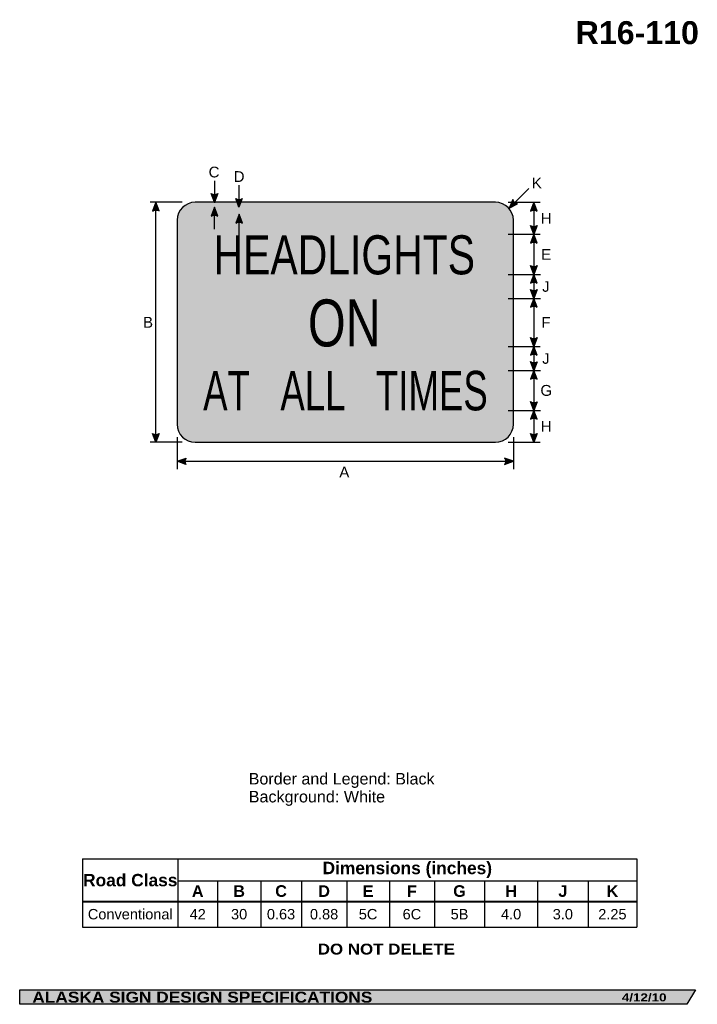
# Model space of a CAD drawing. Header units: feet. Extents: x 7 to 92, y 0 to 123.
import ezdxf
from ezdxf.enums import TextEntityAlignment as Align

# ---------------------------------------------------------------- set-up
doc = ezdxf.new("R2010")
doc.units = ezdxf.units.FT
doc.header["$MEASUREMENT"] = 0
doc.layers.add('Sign', color=7, linetype='Continuous')
doc.styles.add('ARIAL', font='arial.ttf')
doc.styles.add('ARIAL B', font='arialbd.ttf')
doc.styles.add('ARIAL BLACK B', font='ariblk.ttf')
doc.styles.add('ARIAL BLACK BI', font='ariblk.ttf')
doc.styles.add('FHWA SERIES B2000EX', font='txt')
doc.styles.add('FHWA SERIES C2000EX', font='txt')

# ---------------------------------------------------------------- blocks, each defined once
blk = doc.blocks.new('*T2')
at = {"color": 0, "linetype": 'ByBlock', "lineweight": -2, "transparency": 16777216}
for p, q in [((0, 0), (69.23577436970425, 0)), ((0, 0), (0, -8.510311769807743)), ((11.9071627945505, 0), (11.9071627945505, -5.29593485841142)), ((69.23577436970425, 0), (69.23577436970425, -8.510311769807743)), ((11.9071627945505, -2.726913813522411), (69.23577436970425, -2.726913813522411)), ((16.85422311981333, -2.726913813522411), (16.85422311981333, -5.29593485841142)), ((22.25542744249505, -2.726913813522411), (22.25542744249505, -5.29593485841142)), ((27.33004850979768, -2.726913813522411), (27.33004850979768, -5.29593485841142)), ((33.01336038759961, -2.726913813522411), (33.01336038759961, -5.29593485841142)), ((38.32618790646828, -2.726913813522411), (38.32618790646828, -5.29593485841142)), ((43.96297560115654, -2.726913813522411), (43.96297560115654, -5.29593485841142)), ((50.22368657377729, -2.726913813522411), (50.22368657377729, -5.29593485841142)), ((56.85377384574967, -2.726913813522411), (56.85377384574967, -5.29593485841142)), ((63.15454570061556, -2.726913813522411), (63.15454570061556, -5.29593485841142)), ((0, -5.29593485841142), (69.23577436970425, -5.29593485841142)), ((0, -5.340934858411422), (69.23577436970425, -5.340934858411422)), ((11.9071627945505, -5.340934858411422), (11.9071627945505, -8.510311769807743)), ((16.85422311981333, -5.340934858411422), (16.85422311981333, -8.510311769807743)), ((22.25542744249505, -5.340934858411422), (22.25542744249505, -8.510311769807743)), ((27.33004850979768, -5.340934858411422), (27.33004850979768, -8.510311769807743)), ((33.01336038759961, -5.340934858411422), (33.01336038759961, -8.510311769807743)), ((38.32618790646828, -5.340934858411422), (38.32618790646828, -8.510311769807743)), ((43.96297560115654, -5.340934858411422), (43.96297560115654, -8.510311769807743)), ((50.22368657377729, -5.340934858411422), (50.22368657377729, -8.510311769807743)), ((56.85377384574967, -5.340934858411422), (56.85377384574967, -8.510311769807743)), ((63.15454570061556, -5.340934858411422), (63.15454570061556, -8.510311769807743)), ((0, -8.510311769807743), (69.23577436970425, -8.510311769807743))]:
    blk.add_line(p, q, dxfattribs=at)
at = {"color": 18, "transparency": 16777216, "attachment_point": 5}
for s, insert, char_height, width, style in [('Dimensions (inches)', (40.57146858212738, -1.363456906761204), 1.55, 57.20861157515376, 'ARIAL B'), ('Road Class', (5.95358139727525, -2.659217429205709), 1.55, 11.7871627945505, 'ARIAL B'), ('A', (14.38069295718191, -4.022674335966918), 1.45, 4.827060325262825, 'ARIAL B'), ('B', (19.55482528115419, -4.022674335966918), 1.45, 5.281204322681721, 'ARIAL B'), ('C', (24.79273797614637, -4.022674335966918), 1.45, 4.954621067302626, 'ARIAL B'), ('D', (30.17170444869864, -4.022674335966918), 1.45, 5.563311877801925, 'ARIAL B'), ('E', (35.66977414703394, -4.022674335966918), 1.45, 5.19282751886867, 'ARIAL B'), ('F', (41.14458175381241, -4.022674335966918), 1.45, 5.516787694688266, 'ARIAL B'), ('G', (47.09333108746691, -4.022674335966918), 1.45, 6.140710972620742, 'ARIAL B'), ('H', (53.53873020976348, -4.022674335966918), 1.45, 6.510087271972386, 'ARIAL B'), ('J', (60.00415977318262, -4.022674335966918), 1.45, 6.180771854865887, 'ARIAL B'), ('K', (66.19516003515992, -4.022674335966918), 1.45, 5.961228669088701, 'ARIAL B'), ('Conventional', (5.95358139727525, -6.914373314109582), 1.3, 11.7871627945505, 'ARIAL'), ('42', (14.38069295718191, -6.914373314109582), 1.3, 4.827060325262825, 'ARIAL'), ('30', (19.55482528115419, -6.914373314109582), 1.3, 5.281204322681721, 'ARIAL'), ('0.63', (24.79273797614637, -6.914373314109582), 1.3, 4.954621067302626, 'ARIAL'), ('0.88', (30.17170444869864, -6.914373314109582), 1.3, 5.563311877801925, 'ARIAL'), ('5C', (35.66977414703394, -6.914373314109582), 1.3, 5.19282751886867, 'ARIAL'), ('6C', (41.14458175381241, -6.914373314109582), 1.3, 5.516787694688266, 'ARIAL'), ('5B', (47.09333108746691, -6.914373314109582), 1.3, 6.140710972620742, 'ARIAL'), ('4.0', (53.53873020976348, -6.914373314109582), 1.3, 6.510087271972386, 'ARIAL'), ('3.0', (60.00415977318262, -6.914373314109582), 1.3, 6.180771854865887, 'ARIAL'), ('2.25', (66.19516003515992, -6.914373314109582), 1.3, 5.961228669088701, 'ARIAL')]:
    blk.add_mtext(s, dxfattribs=dict(at, insert=insert, char_height=char_height, width=width, style=style))

msp = doc.modelspace()

# ---------------------------------------------------------------- hatches: boundary and pattern name
h = msp.add_hatch(color=256)
h.dxf.hatch_style = 1
edge = h.paths.add_edge_path()
edge.add_line((32.14541658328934, 101.6722654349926), (31.73503898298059, 100.5833333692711))
edge.add_line((31.73503898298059, 100.5833333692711), (31.32749583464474, 101.6814813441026))
edge.add_arc((31.74323872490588, 102.2788281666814), 0.7277811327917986, 235.162761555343, 303.5461345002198)
h = msp.add_hatch(color=256)
h.dxf.hatch_style = 1
edge = h.paths.add_edge_path()
edge.add_line((35.20791657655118, 101.0420571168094), (34.79753897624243, 99.95312505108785))
edge.add_line((34.79753897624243, 99.95312505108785), (34.38999582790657, 101.0512730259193))
edge.add_arc((34.80573871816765, 101.6486198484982), 0.7277811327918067, 235.1627615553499, 303.5461345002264)
h = msp.add_hatch(color=256)
h.dxf.hatch_style = 1
edge = h.paths.add_edge_path()
edge.add_line((69.00261425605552, 100.9232024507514), (68.5520832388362, 99.85026041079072))
edge.add_line((68.5520832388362, 99.85026041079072), (69.60296323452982, 100.3676303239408))
edge.add_arc((69.71166612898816, 101.0872476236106), 0.727781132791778, 193.0266678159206, 261.41004076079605, ccw=False)
h = msp.add_hatch(color=256)
h.dxf.hatch_style = 1
edge = h.paths.add_edge_path()
edge.add_line((24.82183596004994, 99.4944013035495), (24.41145835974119, 100.5833333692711))
edge.add_line((24.41145835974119, 100.5833333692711), (24.00391521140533, 99.4851853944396))
edge.add_arc((24.41965810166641, 98.88783857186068), 0.7277811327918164, 56.45386549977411, 124.83723844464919, ccw=False)
h = msp.add_hatch(color=256)
h.dxf.hatch_style = 1
edge = h.paths.add_edge_path()
edge.add_line((32.15059890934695, 98.86418584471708), (31.74022130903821, 99.95311791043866))
edge.add_line((31.74022130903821, 99.95311791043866), (31.33267816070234, 98.85496993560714))
edge.add_arc((31.74842105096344, 98.25762311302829), 0.7277811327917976, 56.4538654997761, 124.837238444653, ccw=False)
h = msp.add_hatch(color=256)
h.dxf.hatch_style = 1
edge = h.paths.add_edge_path()
edge.add_line((72.0431900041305, 99.48789084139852), (71.63281240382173, 100.5768229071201))
edge.add_line((71.63281240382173, 100.5768229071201), (71.22526925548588, 99.47867493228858))
edge.add_arc((71.64101214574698, 98.8813281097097), 0.7277811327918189, 56.45386549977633, 124.83723844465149, ccw=False)
h = msp.add_hatch(color=256)
h.dxf.hatch_style = 1
edge = h.paths.add_edge_path()
edge.add_line((35.21833324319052, 97.9917971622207), (34.80795564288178, 99.08072922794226))
edge.add_line((34.80795564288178, 99.08072922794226), (34.40041249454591, 97.98258125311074))
edge.add_arc((34.81615538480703, 97.3852344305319), 0.7277811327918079, 56.45386549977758, 124.8372384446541, ccw=False)
h = msp.add_hatch(color=256)
h.dxf.hatch_style = 1
edge = h.paths.add_edge_path()
edge.add_line((72.0431900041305, 97.6683591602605), (71.63281240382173, 96.57942709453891))
edge.add_line((71.63281240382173, 96.57942709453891), (71.22526925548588, 97.67757506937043))
edge.add_arc((71.64101214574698, 98.2749218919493), 0.7277811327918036, 235.1627615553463, 303.5461345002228)
h = msp.add_hatch(color=256)
h.dxf.hatch_style = 1
edge = h.paths.add_edge_path()
edge.add_line((72.0431900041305, 95.49049502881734), (71.63281240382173, 96.57942709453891))
edge.add_line((71.63281240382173, 96.57942709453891), (71.22526925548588, 95.48127911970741))
edge.add_arc((71.64101214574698, 94.88393229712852), 0.7277811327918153, 56.45386549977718, 124.837238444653, ccw=False)
h = msp.add_hatch(color=256)
h.dxf.hatch_style = 1
edge = h.paths.add_edge_path()
edge.add_line((72.0431900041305, 92.66445292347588), (71.63281240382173, 91.57552085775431))
edge.add_line((71.63281240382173, 91.57552085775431), (71.22526925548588, 92.6736688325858))
edge.add_arc((71.64101214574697, 93.27101565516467), 0.7277811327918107, 235.1627615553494, 303.5461345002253)
h = msp.add_hatch(color=256)
h.dxf.hatch_style = 1
edge = h.paths.add_edge_path()
edge.add_line((72.0431900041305, 90.4865887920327), (71.63281240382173, 91.57552085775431))
edge.add_line((71.63281240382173, 91.57552085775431), (71.22526925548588, 90.4773728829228))
edge.add_arc((71.64101214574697, 89.88002606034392), 0.7277811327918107, 56.45386549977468, 124.83723844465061, ccw=False)
h = msp.add_hatch(color=256)
h.dxf.hatch_style = 1
edge = h.paths.add_edge_path()
edge.add_line((72.0431900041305, 89.66445293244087), (71.63281240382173, 88.5755208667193))
edge.add_line((71.63281240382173, 88.5755208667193), (71.22526925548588, 89.6736688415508))
edge.add_arc((71.64101214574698, 90.27101566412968), 0.7277811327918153, 235.162761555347, 303.5461345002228)
h = msp.add_hatch(color=256)
h.dxf.hatch_style = 1
edge = h.paths.add_edge_path()
edge.add_line((72.0431900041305, 87.48658880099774), (71.63281240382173, 88.5755208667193))
edge.add_line((71.63281240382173, 88.5755208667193), (71.22526925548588, 87.4773728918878))
edge.add_arc((71.64101214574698, 86.88002606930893), 0.7277811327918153, 56.45386549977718, 124.837238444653, ccw=False)
h = msp.add_hatch(color=256)
h.dxf.hatch_style = 1
edge = h.paths.add_edge_path()
edge.add_line((72.0431900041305, 83.66445295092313), (71.63281240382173, 82.57552088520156))
edge.add_line((71.63281240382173, 82.57552088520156), (71.22526925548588, 83.67366886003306))
edge.add_arc((71.64101214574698, 84.27101568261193), 0.7277811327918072, 235.1627615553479, 303.5461345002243)
h = msp.add_hatch(color=256)
h.dxf.hatch_style = 1
edge = h.paths.add_edge_path()
edge.add_line((72.0431900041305, 81.48658881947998), (71.63281240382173, 82.57552088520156))
edge.add_line((71.63281240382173, 82.57552088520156), (71.22526925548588, 81.47737291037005))
edge.add_arc((71.64101214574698, 80.8800260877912), 0.7277811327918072, 56.4538654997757, 124.83723844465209, ccw=False)
h = msp.add_hatch(color=256)
h.dxf.hatch_style = 1
edge = h.paths.add_edge_path()
edge.add_line((72.0431900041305, 80.65924462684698), (71.63281240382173, 79.57031256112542))
edge.add_line((71.63281240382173, 79.57031256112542), (71.22526925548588, 80.66846053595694))
edge.add_arc((71.64101214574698, 81.2658073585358), 0.7277811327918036, 235.1627615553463, 303.5461345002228)
h = msp.add_hatch(color=256)
h.dxf.hatch_style = 1
edge = h.paths.add_edge_path()
edge.add_line((72.0431900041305, 78.48138049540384), (71.63281240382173, 79.57031256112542))
edge.add_line((71.63281240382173, 79.57031256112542), (71.22526925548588, 78.47216458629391))
edge.add_arc((71.64101214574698, 77.87481776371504), 0.7277811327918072, 56.4538654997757, 124.83723844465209, ccw=False)
h = msp.add_hatch(color=256)
h.dxf.hatch_style = 1
edge = h.paths.add_edge_path()
edge.add_line((72.0431900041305, 75.66184880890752), (71.63281240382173, 74.57291674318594))
edge.add_line((71.63281240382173, 74.57291674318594), (71.22526925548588, 75.67106471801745))
edge.add_arc((71.64101214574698, 76.26841154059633), 0.7277811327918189, 235.1627615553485, 303.5461345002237)
h = msp.add_hatch(color=256)
h.dxf.hatch_style = 1
edge = h.paths.add_edge_path()
edge.add_line((72.0431900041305, 73.48398467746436), (71.63281240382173, 74.57291674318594))
edge.add_line((71.63281240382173, 74.57291674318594), (71.22526925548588, 73.47476876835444))
edge.add_arc((71.64101214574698, 72.87742194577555), 0.7277811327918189, 56.45386549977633, 124.83723844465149, ccw=False)
h = msp.add_hatch(color=256)
h.dxf.hatch_style = 1
edge = h.paths.add_edge_path()
edge.add_line((24.82183596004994, 71.67747376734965), (24.41145835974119, 70.58854170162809))
edge.add_line((24.41145835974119, 70.58854170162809), (24.00391521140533, 71.6866896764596))
edge.add_arc((24.41965810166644, 72.28403649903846), 0.7277811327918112, 235.1627615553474, 303.5461345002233)
h = msp.add_hatch(color=256)
h.dxf.hatch_style = 1
edge = h.paths.add_edge_path()
edge.add_line((72.0431900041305, 71.67226543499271), (71.63281240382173, 70.58333336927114))
edge.add_line((71.63281240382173, 70.58333336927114), (71.22526925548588, 71.68148134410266))
edge.add_arc((71.64101214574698, 72.27882816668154), 0.7277811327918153, 235.162761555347, 303.5461345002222)
h = msp.add_hatch(color=256)
h.dxf.hatch_style = 1
edge = h.paths.add_edge_path()
edge.add_line((28.17185512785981, 67.8001239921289), (27.08333333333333, 68.21158859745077))
edge.add_line((27.08333333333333, 68.21158859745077), (28.18188765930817, 68.61803513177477))
edge.add_arc((28.77881909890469, 68.20169604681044), 0.7277811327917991, 145.1055563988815, 213.4889293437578)
h = msp.add_hatch(color=256)
h.dxf.hatch_style = 1
edge = h.paths.add_edge_path()
edge.add_line((67.99220739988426, 67.80012399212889), (69.08072919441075, 68.21158859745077))
edge.add_line((69.08072919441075, 68.21158859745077), (67.98217486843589, 68.61803513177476))
edge.add_arc((67.38524342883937, 68.20169604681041), 0.7277811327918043, -33.48892934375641, 34.89444360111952, ccw=False)
at = {"layer": 'Sign', "true_color": 0xffffff}
h = msp.add_hatch(color=7, dxfattribs=at)
edge = h.paths.add_edge_path(flags=0)
edge.add_spline(control_points=[(29.33333333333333, 100.5833333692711), (29.33333333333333, 100.5833333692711), (66.83333333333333, 100.5833333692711), (66.83333333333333, 100.5833333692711), (68.0751421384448, 100.5833333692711), (69.08333333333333, 99.57514217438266), (69.08333333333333, 98.33333336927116), (69.08333333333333, 98.33333336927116), (69.08333333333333, 72.83333336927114), (69.08333333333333, 72.83333336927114), (69.08333333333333, 71.59152456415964), (68.0751421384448, 70.58333336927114), (66.83333333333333, 70.58333336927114), (66.83333333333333, 70.58333336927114), (29.33333333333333, 70.58333336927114), (29.33333333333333, 70.58333336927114), (28.09152452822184, 70.58333336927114), (27.08333333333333, 71.59152456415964), (27.08333333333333, 72.83333336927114), (27.08333333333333, 72.83333336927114), (27.08333333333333, 98.33333336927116), (27.08333333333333, 98.33333336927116), (27.08333333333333, 99.57514217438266), (28.09152452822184, 100.5833333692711), (29.33333333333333, 100.5833333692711)], knot_values=[0, 0, 0, 0, 1, 1, 1, 2, 2, 2, 3, 3, 3, 4, 4, 4, 5, 5, 5, 6, 6, 6, 7, 7, 7, 8, 8, 8, 8], degree=3, periodic=0)
at = {"layer": 'Sign', "true_color": 0x000000}
h = msp.add_hatch(color=18, dxfattribs=at)
edge = h.paths.add_edge_path(flags=0)
edge.add_spline(control_points=[(29.56333333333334, 99.95333336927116), (29.56333333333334, 99.95333336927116), (66.60333333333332, 99.95333336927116), (66.60333333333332, 99.95333336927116), (67.62437612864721, 99.95333336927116), (68.45333333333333, 99.12437616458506), (68.45333333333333, 98.10333336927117), (68.45333333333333, 98.10333336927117), (68.45333333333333, 73.06333336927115), (68.45333333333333, 73.06333336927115), (68.45333333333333, 72.04229057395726), (67.62437612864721, 71.21333336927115), (66.60333333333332, 71.21333336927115), (66.60333333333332, 71.21333336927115), (29.56333333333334, 71.21333336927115), (29.56333333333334, 71.21333336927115), (28.54229053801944, 71.21333336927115), (27.71333333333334, 72.04229057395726), (27.71333333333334, 73.06333336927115), (27.71333333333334, 73.06333336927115), (27.71333333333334, 98.10333336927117), (27.71333333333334, 98.10333336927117), (27.71333333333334, 99.12437616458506), (28.54229053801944, 99.95333336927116), (29.56333333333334, 99.95333336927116)], knot_values=[0, 0, 0, 0, 1, 1, 1, 2, 2, 2, 3, 3, 3, 4, 4, 4, 5, 5, 5, 6, 6, 6, 7, 7, 7, 8, 8, 8, 8], degree=3, periodic=0)
at = {"layer": 'Sign', "true_color": 0xffffff}
msp.add_hatch(color=7, dxfattribs=at).paths.add_polyline_path([(31.74022130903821, 99.95311791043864), (32.07177874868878, 99.07333420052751), (31.41372275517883, 99.07334916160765)])
h = msp.add_hatch(color=7, dxfattribs=at)
edge = h.paths.add_edge_path(flags=0)
edge.add_spline(control_points=[(30.09333333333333, 99.07333336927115), (30.09333333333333, 99.07333336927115), (66.07333333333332, 99.07333336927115), (66.07333333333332, 99.07333336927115), (66.90120587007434, 99.07333336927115), (67.57333333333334, 98.40120590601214), (67.57333333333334, 97.57333336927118), (67.57333333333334, 97.57333336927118), (67.57333333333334, 73.59333336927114), (67.57333333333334, 73.59333336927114), (67.57333333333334, 72.76546083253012), (66.90120587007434, 72.09333336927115), (66.07333333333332, 72.09333336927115), (66.07333333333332, 72.09333336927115), (30.09333333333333, 72.09333336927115), (30.09333333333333, 72.09333336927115), (29.26546079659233, 72.09333336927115), (28.59333333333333, 72.76546083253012), (28.59333333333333, 73.59333336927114), (28.59333333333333, 73.59333336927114), (28.59333333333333, 97.57333336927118), (28.59333333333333, 97.57333336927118), (28.59333333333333, 98.40120590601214), (29.26546079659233, 99.07333336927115), (30.09333333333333, 99.07333336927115)], knot_values=[0, 0, 0, 0, 1, 1, 1, 2, 2, 2, 3, 3, 3, 4, 4, 4, 5, 5, 5, 6, 6, 6, 7, 7, 7, 8, 8, 8, 8], degree=3, periodic=0)
at = {"layer": 'Sign', "true_color": 0x000000}
msp.add_hatch(color=18, dxfattribs=at).paths.add_polyline_path([(7.399373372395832, 2.140519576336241), (91.84195454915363, 2.140519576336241), (90.75006357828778, 0.3410989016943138), (7.402168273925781, 0.3410989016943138)], flags=0)

# ---------------------------------------------------------------- linework, layer by layer
for p, q in [((15.25961210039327, 18.5109150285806), (84.49538647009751, 18.5109150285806)), ((15.25961210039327, 13.22072503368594), (84.49538647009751, 13.22072503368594)), ((15.25961210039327, 13.16258631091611), (84.49538647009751, 13.16258631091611))]:
    msp.add_line(p, q)
for points in [[(32.14541658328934, 101.6722654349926), (31.73503898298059, 100.5833333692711), (31.32749583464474, 101.6814813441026, 0.307560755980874), (32.14541658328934, 101.6722654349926, 4.141293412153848)], [(35.20791657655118, 101.0420571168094), (34.79753897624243, 99.95312505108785), (34.38999582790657, 101.0512730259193, 0.307560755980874), (35.20791657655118, 101.0420571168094, 4.141293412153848)], [(69.00261425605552, 100.9232024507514), (68.5520832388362, 99.85026041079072), (69.60296323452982, 100.3676303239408, -0.307560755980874), (69.00261425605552, 100.9232024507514, -4.141293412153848)], [(24.82183596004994, 99.4944013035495), (24.41145835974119, 100.5833333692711), (24.00391521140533, 99.4851853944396, -0.307560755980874), (24.82183596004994, 99.4944013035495, -4.141293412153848)], [(32.15059890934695, 98.86418584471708), (31.74022130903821, 99.95311791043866), (31.33267816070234, 98.85496993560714, -0.307560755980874), (32.15059890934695, 98.86418584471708, -4.141293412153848)], [(72.0431900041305, 99.48789084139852), (71.63281240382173, 100.5768229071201), (71.22526925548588, 99.47867493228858, -0.307560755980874), (72.0431900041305, 99.48789084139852, -4.141293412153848)], [(35.21833324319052, 97.9917971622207), (34.80795564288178, 99.08072922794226), (34.40041249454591, 97.98258125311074, -0.307560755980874), (35.21833324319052, 97.9917971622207, -4.141293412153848)], [(72.0431900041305, 97.6683591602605), (71.63281240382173, 96.57942709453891), (71.22526925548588, 97.67757506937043, 0.307560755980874), (72.0431900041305, 97.6683591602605, 4.141293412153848)], [(72.0431900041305, 95.49049502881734), (71.63281240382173, 96.57942709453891), (71.22526925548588, 95.48127911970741, -0.307560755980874), (72.0431900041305, 95.49049502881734, -4.141293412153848)], [(72.0431900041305, 92.66445292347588), (71.63281240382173, 91.57552085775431), (71.22526925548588, 92.6736688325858, 0.307560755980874), (72.0431900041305, 92.66445292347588, 4.141293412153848)], [(72.0431900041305, 90.4865887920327), (71.63281240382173, 91.57552085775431), (71.22526925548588, 90.4773728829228, -0.307560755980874), (72.0431900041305, 90.4865887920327, -4.141293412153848)], [(72.0431900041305, 89.66445293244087), (71.63281240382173, 88.5755208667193), (71.22526925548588, 89.6736688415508, 0.307560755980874), (72.0431900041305, 89.66445293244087, 4.141293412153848)], [(72.0431900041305, 87.48658880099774), (71.63281240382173, 88.5755208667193), (71.22526925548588, 87.4773728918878, -0.307560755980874), (72.0431900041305, 87.48658880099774, -4.141293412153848)], [(72.0431900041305, 83.66445295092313), (71.63281240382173, 82.57552088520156), (71.22526925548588, 83.67366886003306, 0.307560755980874), (72.0431900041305, 83.66445295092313, 4.141293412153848)], [(72.0431900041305, 81.48658881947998), (71.63281240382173, 82.57552088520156), (71.22526925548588, 81.47737291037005, -0.307560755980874), (72.0431900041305, 81.48658881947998, -4.141293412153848)], [(72.0431900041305, 80.65924462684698), (71.63281240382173, 79.57031256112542), (71.22526925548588, 80.66846053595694, 0.307560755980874), (72.0431900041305, 80.65924462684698, 4.141293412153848)], [(72.0431900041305, 78.48138049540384), (71.63281240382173, 79.57031256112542), (71.22526925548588, 78.47216458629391, -0.307560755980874), (72.0431900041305, 78.48138049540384, -4.141293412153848)], [(72.0431900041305, 75.66184880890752), (71.63281240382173, 74.57291674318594), (71.22526925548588, 75.67106471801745, 0.307560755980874), (72.0431900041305, 75.66184880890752, 4.141293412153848)], [(72.0431900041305, 73.48398467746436), (71.63281240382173, 74.57291674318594), (71.22526925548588, 73.47476876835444, -0.307560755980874), (72.0431900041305, 73.48398467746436, -4.141293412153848)], [(24.82183596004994, 71.67747376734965), (24.41145835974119, 70.58854170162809), (24.00391521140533, 71.6866896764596, 0.307560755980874), (24.82183596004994, 71.67747376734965, 4.141293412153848)], [(72.0431900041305, 71.67226543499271), (71.63281240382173, 70.58333336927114), (71.22526925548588, 71.68148134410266, 0.307560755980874), (72.0431900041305, 71.67226543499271, 4.141293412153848)], [(28.17185512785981, 67.8001239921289), (27.08333333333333, 68.21158859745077), (28.18188765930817, 68.61803513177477, 0.307560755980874), (28.17185512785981, 67.8001239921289, 4.141293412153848)], [(67.99220739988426, 67.80012399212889), (69.08072919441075, 68.21158859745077), (67.98217486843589, 68.61803513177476, -0.307560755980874), (67.99220739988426, 67.80012399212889, -4.141293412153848)]]:
    msp.add_lwpolyline(points, format="xyb")
at = {"layer": 'Sign', "color": 18, "lineweight": -3, "true_color": 0x000000}
for p, q in [((31.73503898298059, 103.2708333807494), (31.73503898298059, 100.5208333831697)), ((34.79753897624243, 102.7031250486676), (34.79753897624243, 99.95312505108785)), ((68.5520832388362, 99.85026041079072), (71.02695697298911, 102.3251341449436)), ((27.71614586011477, 100.5833333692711), (23.71614586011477, 100.5833333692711)), ((24.41145835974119, 70.58854170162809), (24.41145835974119, 100.5885417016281)), ((31.74022130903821, 97.20311791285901), (31.74022130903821, 99.95311791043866)), ((68.44791657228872, 100.5833333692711), (72.44791657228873, 100.5833333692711)), ((71.63281240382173, 100.5768229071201), (71.63281240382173, 70.57421880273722)), ((34.80795564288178, 96.33072923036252), (34.80795564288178, 99.08072922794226)), ((68.45053374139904, 96.57942709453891), (72.45053374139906, 96.57942709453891)), ((68.45248686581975, 91.57552085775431), (72.45248686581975, 91.57552085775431)), ((68.45248686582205, 88.5755208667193), (72.45248686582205, 88.5755208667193)), ((68.45118478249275, 82.57552088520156), (72.45118478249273, 82.57552088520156)), ((68.45248686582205, 79.57031256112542), (72.45248686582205, 79.57031256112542)), ((68.45248686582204, 74.57291674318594), (72.45248686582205, 74.57291674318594)), ((27.71614586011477, 70.58333336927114), (23.71614586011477, 70.58333336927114)), ((27.08333333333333, 71.21484378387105), (27.08333333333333, 67.21484378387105)), ((68.44791657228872, 70.58333336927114), (72.44791657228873, 70.58333336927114)), ((69.08333333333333, 71.21484378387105), (69.08333333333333, 67.21484378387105)), ((27.08072919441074, 68.21158859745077), (69.08072919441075, 68.21158859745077))]:
    msp.add_line(p, q, dxfattribs=at)
at = {"layer": 'Sign', "color": 250, "lineweight": -3, "true_color": 0x1f1a17}
for points in [[(7.399373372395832, 2.140519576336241), (91.84195454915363, 2.140519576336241), (90.75006357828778, 0.3410989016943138), (7.402168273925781, 0.3410989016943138)], [(7.402168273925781, 2.140519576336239), (91.84474945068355, 2.140519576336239), (90.75285847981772, 0.3410989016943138), (7.40496317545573, 0.3410989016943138)]]:
    msp.add_lwpolyline(points, close=True, dxfattribs=at)
at = {"layer": 'Sign', "color": 18, "lineweight": -3, "true_color": 0x000000}
msp.add_open_spline([(29.33333333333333, 100.5833333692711), (29.33333333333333, 100.5833333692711), (66.83333333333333, 100.5833333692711), (66.83333333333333, 100.5833333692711), (68.0751421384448, 100.5833333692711), (69.08333333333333, 99.57514217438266), (69.08333333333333, 98.33333336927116), (69.08333333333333, 98.33333336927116), (69.08333333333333, 72.83333336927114), (69.08333333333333, 72.83333336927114), (69.08333333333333, 71.59152456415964), (68.0751421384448, 70.58333336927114), (66.83333333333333, 70.58333336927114), (66.83333333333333, 70.58333336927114), (29.33333333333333, 70.58333336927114), (29.33333333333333, 70.58333336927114), (28.09152452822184, 70.58333336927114), (27.08333333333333, 71.59152456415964), (27.08333333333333, 72.83333336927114), (27.08333333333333, 72.83333336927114), (27.08333333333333, 98.33333336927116), (27.08333333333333, 98.33333336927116), (27.08333333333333, 99.57514217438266), (28.09152452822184, 100.5833333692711), (29.33333333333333, 100.5833333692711)], degree=3, knots=[0, 0, 0, 0, 1, 1, 1, 2, 2, 2, 3, 3, 3, 4, 4, 4, 5, 5, 5, 6, 6, 6, 7, 7, 7, 8, 8, 8, 8], dxfattribs=at)

# ---------------------------------------------------------------- block references
msp.add_blockref('*T2', (15.25961210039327, 18.5109150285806))

# ---------------------------------------------------------------- texts
at = {"layer": 'Sign', "color": 18, "true_color": 0x000000}
for s, height, style, p, p2 in [('R16-110', 2.873777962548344, 'ARIAL B', (76.86479899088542, 120.3452796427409), (92.2647987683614, 120.3452796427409)), ('C', 1.344741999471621, 'ARIAL', (31.003083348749, 103.6895833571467), (32.35975007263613, 103.6895833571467)), ('D', 1.344741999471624, 'ARIAL', (34.13850001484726, 103.1270833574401), (35.49516673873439, 103.1270833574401)), ('K', 1.348662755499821, 'ARIAL', (71.38849999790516, 102.3145833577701), (72.645166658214, 102.3145833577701)), ('H', 1.34474199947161, 'ARIAL', (72.50568749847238, 97.89682290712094), (73.86235422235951, 97.89682290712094)), ('HEADLIGHTS', 4.880164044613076, 'FHWA SERIES C2000EX', (31.62549999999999, 91.57214586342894), (64.2911675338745, 91.57214586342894)), ('E', 1.348662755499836, 'ARIAL', (72.54735416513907, 93.39682291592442), (73.80402082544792, 93.39682291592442)), ('J', 1.31233723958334, 'ARIAL', (72.68902083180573, 89.39421876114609), (73.6056874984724, 89.39421876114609)), ('B', 1.348662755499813, 'ARIAL', (22.80516668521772, 84.90854170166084), (24.06183334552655, 84.90854170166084)), ('ON', 5.873703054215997, 'FHWA SERIES C2000EX', (43.41666666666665, 82.56250003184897), (52.5, 82.56250003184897)), ('F', 1.332017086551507, 'ARIAL', (72.59735416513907, 84.8942187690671), (73.73402086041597, 84.8942187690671)), ('J', 1.31233723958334, 'ARIAL', (72.68902083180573, 80.39421878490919), (73.6056874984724, 80.39421878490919)), ('AT   ALL   TIMES', 4.933566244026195, 'FHWA SERIES B2000EX', (30.3229166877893, 74.57475003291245), (65.87804155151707, 74.57475003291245)), ('G', 1.358941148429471, 'ARIAL', (72.4556874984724, 76.39031254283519), (73.93235410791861, 76.39031254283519)), ('H', 1.34474199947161, 'ARIAL', (72.50568749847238, 71.89421880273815), (73.86235422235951, 71.89421880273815)), ('A', 1.345707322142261, 'ARIAL', (47.33162763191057, 66.18958337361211), (48.58829429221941, 66.18958337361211)), ('Border and Legend: Black', 1.437400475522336, 'ARIAL', (36.01390329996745, 27.81587524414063), (59.23390197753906, 27.81587524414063)), ('Background: White', 1.443717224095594, 'ARIAL', (36.01390329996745, 25.57587524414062), (53.05390270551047, 25.57587524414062))]:
    msp.add_text(s, height=height, dxfattribs=dict(at, style=style)).set_placement(p, p2, align=Align.ALIGNED)
at = {"layer": 'Sign', "color": 7, "true_color": 0xffffff}
for s, height, style, p, p2 in [('DO NOT DELETE', 1.363048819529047, 'ARIAL BLACK B', (44.6422932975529, 6.55739292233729), (61.7789595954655, 6.55739292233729)), ('ALASKA SIGN DESIGN SPECIFICATIONS', 1.370356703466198, 'ARIAL BLACK BI', (8.973439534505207, 0.5491403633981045), (51.46010589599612, 0.5491403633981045)), ('4/12/10', 0.9945733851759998, 'ARIAL BLACK BI', (82.64111836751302, 0.7111199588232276), (88.21778496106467, 0.7111199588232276))]:
    msp.add_text(s, height=height, dxfattribs=dict(at, style=style)).set_placement(p, p2, align=Align.ALIGNED)

doc.saveas('drawing.dxf')
